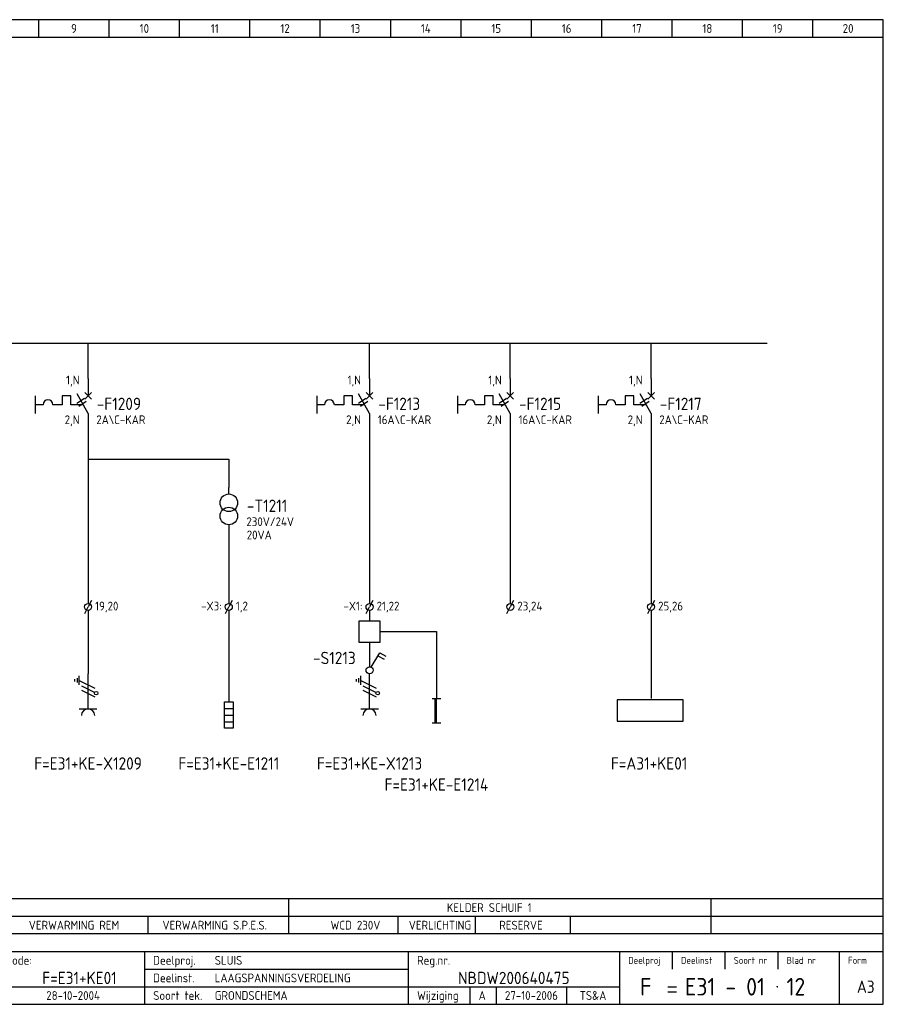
# Model space of a CAD drawing. Extents: x 10 to 410, y 10 to 290.
# Tile 2 of 2: x 165 to 410, y 10 to 290. Entities that reach past the tile are written whole.
import ezdxf
from ezdxf.enums import TextEntityAlignment as Align

# ---------------------------------------------------------------- set-up
doc = ezdxf.new("R2010")
doc.units = 0
doc.header["$LTSCALE"] = 10
doc.header["$MEASUREMENT"] = 0
doc.layers.get('0').update_dxf_attribs({"linetype": 'CONTINUOUS'})
for name, color, linetype in [('0-25', 7, 'CONTINUOUS'), ('0-35', 2, 'CONTINUOUS'), ('0-50', 3, 'CONTINUOUS'), ('B-25', 7, 'CONTINUOUS'), ('B-35', 2, 'CONTINUOUS'), ('S-25', 7, 'CONTINUOUS'), ('S-70', 5, 'CONTINUOUS')]:
    doc.layers.add(name, color=color, linetype=linetype)
doc.styles.add('ISO', font='iso.shx')
doc.styles.get("Standard").update_dxf_attribs({"font": 'iso.shx'})

# ---------------------------------------------------------------- blocks, each defined once
blk = doc.blocks.new('0033')
at = {"layer": 'S-25'}
for p in [(-0.94, -1.88), (0.94, 1.88)]:
    blk.add_line(p, (0, 0), dxfattribs=at)
blk.add_circle((0, 0), 1, dxfattribs=at)
at = {"layer": 'B-25'}
blk.add_attdef('KT', text='', height=2.5, dxfattribs=at).set_placement((-2, -1), align=Align.RIGHT)
blk.add_attdef('KN1', (2, -1.01), '', height=2.5, dxfattribs=at)
blk = doc.blocks.new('0002')
at = {"layer": 'S-25'}
for p, q in [((0, 0), (0, -5)), ((-15, -5), (-15, -10)), ((-7.35, -5), (-7.35, -7.5)), ((-4.85, -5), (-7.35, -5)), ((-4.85, -7.5), (-4.85, -5)), ((0, -10), (-3.12, -4.38)), ((0.94, -4.06), (-0.94, -5.94)), ((-0.94, -4.06), (0.94, -5.94)), ((-12.8, -7.5), (-15, -7.5)), ((-7.35, -7.5), (-10, -7.5)), ((-1.39, -7.5), (-4.85, -7.5)), ((0, -10), (0, -15))]:
    blk.add_line(p, q, dxfattribs=at)
blk.add_arc((-11.4, -7.5), 1.4, 0, 180, dxfattribs=at)
at = {"layer": 'B-25'}
for tag, p in [('KN1', (-2.43, -1.73)), ('KN2', (-2.43, -13.01))]:
    blk.add_attdef(tag, text='', height=2.5, dxfattribs=at).set_placement(p, align=Align.RIGHT)
blk.add_attdef('OM1', (5.91, -13.01), '', height=2.5, dxfattribs=at)
at = {"layer": 'B-35'}
blk.add_attdef('KT', (6.05, -8.99), '', height=3.5, dxfattribs=at)
blk = doc.blocks.new('A$C3EC53E95')
at = {"layer": 'S-25'}
for p, q in [((2.5, 10.62), (2.5, 12.5)), ((2.5, 1.87), (2.5, 0))]:
    blk.add_line(p, q, dxfattribs=at)
for centre in [(2.5, 8.12), (2.5, 4.37)]:
    blk.add_circle(centre, 2.5, dxfattribs=at)
at = {"layer": 'B-25'}
blk.add_attdef('OM1', (7.5, 1.49), '', height=2.5, dxfattribs=at)
at = {"layer": 'B-35'}
blk.add_attdef('KT', (7.64, 5.51), '', height=3.5, dxfattribs=at)
blk = doc.blocks.new('040112C')
at = {"layer": '0-25'}
for p, q in [((-1.25, -7.5), (-1.25, 0)), ((-1.25, 0), (1.25, 0)), ((1.25, 0), (1.25, -7.5)), ((-1.25, -1.875), (1.25, -1.875)), ((-1.25, -3.75), (1.25, -3.75)), ((-1.25, -5.625), (1.25, -5.625)), ((1.25, -7.5), (-1.25, -7.5))]:
    blk.add_line(p, q, dxfattribs=at)
at = {"layer": '0-25', "style": 'ISO'}
blk.add_attdef('OM1', (3, -8), '', height=2.5, dxfattribs=at)
at = {"layer": '0-35', "style": 'ISO'}
blk.add_attdef('KT', (3, -4), '', height=3.5, dxfattribs=at)
blk = doc.blocks.new('KADERA3')
at = {"layer": '0-25'}
for p, q in [((170, 285), (170, 290)), ((190, 285), (190, 290)), ((210, 285), (210, 290)), ((230, 285), (230, 290)), ((250, 285), (250, 290)), ((270, 285), (270, 290)), ((290, 285), (290, 290)), ((310, 285), (310, 290)), ((330, 285), (330, 290)), ((350, 285), (350, 290)), ((370, 285), (370, 290)), ((390, 285), (390, 290)), ((10, 285), (410, 285)), ((410, 35), (10, 35)), ((410, 30), (10, 30)), ((350, 25), (350, 20)), ((365, 25), (365, 20)), ((380, 25), (380, 20)), ((200, 20), (275, 20)), ((150, 15), (335, 15)), ((292.5, 15), (292.5, 10)), ((300, 15), (300, 10)), ((320, 15), (320, 10))]:
    blk.add_line(p, q, dxfattribs=at)
at = {"layer": '0-35'}
for p, q in [((200, 25), (200, 10)), ((275, 25), (275, 10)), ((335, 25), (335, 10)), ((397.5, 25), (397.5, 10))]:
    blk.add_line(p, q, dxfattribs=at)
at = {"layer": '0-50'}
for p, q in [((10, 25), (410, 25)), ((348.75, 15), (351.25, 15)), ((348.75, 13.5), (351.25, 13.5))]:
    blk.add_line(p, q, dxfattribs=at)
blk.add_lwpolyline([(10, 10), (410, 10), (410, 290), (10, 290)], close=True, dxfattribs=at)
at = {"layer": '0-50', "const_width": 0.25}
blk.add_lwpolyline([(379.75, 15, 1), (380, 15, 1)], format="xyb", close=True, dxfattribs=at)
at = {"layer": '0-25', "style": 'ISO'}
for s, height, p in [('Plaatscode:', 2.5, (152.5, 22.5)), ('Deelproj.', 2.5, (202.5, 22.5)), ('Reg.nr.', 2.5, (277.5, 22.5)), ('Deelproj', 2, (337.5, 22.5)), ('Deelinst', 2, (352.5, 22.5)), ('Soort nr', 2, (367.5, 22.5)), ('Blad nr', 2, (382.5, 22.5)), ('Form', 2, (400, 22.5)), ('Deelinst.', 2.5, (202.5, 17.5)), ('Soort tek.', 2.5, (202.5, 12.5)), ('Wijziging', 2.5, (277.5, 12.5))]:
    blk.add_text(s, height=height, dxfattribs=at).set_placement(p, align=Align.MIDDLE_LEFT)
for tag, p in [('STR1', (20, 287.5)), ('STR2', (40, 287.5)), ('STR3', (60, 287.5)), ('STR4', (80, 287.5)), ('STR5', (100, 287.5)), ('STR6', (120, 287.5)), ('STR7', (140, 287.5)), ('STR8', (160, 287.5)), ('STR9', (180, 287.5)), ('STR10', (200, 287.5)), ('STR11', (220, 287.5)), ('STR12', (240, 287.5)), ('STR13', (260, 287.5)), ('STR14', (280, 287.5)), ('STR15', (300, 287.5)), ('STR16', (320, 287.5)), ('STR17', (340, 287.5)), ('STR18', (360, 287.5)), ('STR19', (380, 287.5)), ('STR20', (400, 287.5)), ('W', (180, 12.5)), ('Z', (310, 12.5)), ('Y', (327.5, 12.5))]:
    blk.add_attdef(tag, text='', height=2.5, dxfattribs=at).set_placement(p, align=Align.MIDDLE)
for tag, p in [('N', (220, 22.5)), ('B', (92.5, 17.5)), ('P', (220, 17.5)), ('C', (92.5, 12.5)), ('U', (220, 12.5)), ('REV', (295, 12.5))]:
    blk.add_attdef(tag, text='', height=2.5, dxfattribs=at).set_placement(p, align=Align.MIDDLE_LEFT)
at = {"layer": '0-35', "style": 'ISO'}
blk.add_attdef('RNR', text='', height=3.5, dxfattribs=at).set_placement((305, 17.5), align=Align.MIDDLE)
for tag, p in [('X', (178.5, 17.5)), ('FORM', (402.5, 15))]:
    blk.add_attdef(tag, text='', height=3.5, dxfattribs=at).set_placement(p, align=Align.MIDDLE_LEFT)
at = {"layer": '0-50', "style": 'ISO'}
for tag, p in [('M', (342.5, 15)), ('O', (365, 15))]:
    blk.add_attdef(tag, text='', height=5, dxfattribs=at).set_placement(p, align=Align.MIDDLE)
blk.add_attdef('Q', text='', height=5, dxfattribs=at).set_placement((382.5, 15), align=Align.MIDDLE_LEFT)
blk = doc.blocks.new('WCD')
at = {"layer": '0-25'}
for p, q in [((0, -10), (0, 0)), ((-3.75, -2.19), (-3.75, -1.56)), ((-3.12, -1.25), (-3.12, -2.5)), ((-2.5, -3.12), (-2.5, -0.62)), ((-2.5, -1.88), (1.88, -4.06)), ((-1.88, -3.44), (1.88, -5.31)), ((-1.88, -4.69), (1.88, -6.56)), ((-2.5, -10), (2.5, -10))]:
    blk.add_line(p, q, dxfattribs=at)
blk.add_circle((2.32, -5.54), 0.5, dxfattribs=at)
blk.add_arc((0, -11.88), 1.88, 0, 180, dxfattribs=at)
at = {"layer": '0-25', "style": 'ISO'}
blk.add_attdef('GR', (5, -15), '', height=2.5, dxfattribs=at)
at = {"layer": '0-35', "style": 'ISO'}
blk.add_attdef('KT', (5, -11), '', height=3.5, dxfattribs=at)

msp = doc.modelspace()

# ---------------------------------------------------------------- linework, layer by layer
for points in [[(261, 113), (267, 113), (267, 119), (261, 119)], [(334.41, 90.56), (353.08, 90.56), (353.08, 96.56), (334.41, 96.56)]]:
    msp.add_lwpolyline(points, close=True)
at = {"layer": '0-25'}
for p, q in [((344, 122), (344, 96.92)), ((410, 40), (10, 40)), ((241, 40), (241, 30)), ((361, 40), (361, 30)), ((201, 35), (201, 30)), ((272, 35), (272, 30)), ((294, 35), (294, 30)), ((321, 35), (321, 30))]:
    msp.add_line(p, q, dxfattribs=at)
at = {"layer": 'S-25'}
for p, q in [((184, 188), (184, 198)), ((264, 188), (264, 198)), ((304, 188), (304, 198)), ((344, 188), (344, 198)), ((180.85, 180.99), (182.96, 182.33)), ((260.85, 180.99), (262.96, 182.33)), ((300.85, 180.99), (302.96, 182.33)), ((340.85, 180.99), (342.96, 182.33)), ((181.38, 180.14), (183.49, 181.48)), ((261.38, 180.14), (263.49, 181.48)), ((301.38, 180.14), (303.49, 181.48)), ((341.38, 180.14), (343.49, 181.48)), ((184, 173), (184, 124)), ((264, 173), (264, 124)), ((304, 173), (304, 124)), ((344, 173), (344, 124)), ((184, 165), (224, 165)), ((224, 165), (224, 157)), ((224, 145), (224, 124)), ((184, 122), (184, 104)), ((224, 122), (224, 96)), ((264, 122), (264, 119)), ((267, 116), (283, 116)), ((283, 116), (283, 97)), ((264, 113), (264, 106)), ((266.38, 109.13), (268.11, 108.13)), ((281.75, 97), (284.25, 97)), ((282.69, 90), (282.69, 97)), ((283, 90), (283, 97)), ((281.75, 90), (284.25, 90))]:
    msp.add_line(p, q, dxfattribs=at)
msp.add_lwpolyline([(264.5, 105.87), (266.88, 109.99), (268.61, 108.99)], dxfattribs=at)
msp.add_circle((264, 105), 1, dxfattribs=at)
at = {"layer": 'S-70'}
msp.add_line((64, 198), (377, 198), dxfattribs=at)

# ---------------------------------------------------------------- block references
at = {"layer": '0-25'}
for name, p in [('WCD', (184, 104)), ('WCD', (264, 104)), ('040112C', (224, 96))]:
    msp.add_blockref(name, p, dxfattribs=at)
at = {"layer": 'S-25'}
ref = msp.add_blockref('KADERA3', (0, 0), dxfattribs=at)
ref.add_attrib('N', 'SLUIS', dxfattribs={"layer": '0-25', "height": 2.5, "style": 'ISO'}).set_placement((220, 22.5), align=Align.MIDDLE_LEFT)
ref.add_attrib('P', 'LAAGSPANNINGSVERDELING', dxfattribs={"layer": '0-25', "height": 2.5, "style": 'ISO'}).set_placement((220, 17.5), align=Align.MIDDLE_LEFT)
ref.add_attrib('U', 'GRONDSCHEMA', dxfattribs={"layer": '0-25', "height": 2.5, "style": 'ISO'}).set_placement((220, 12.5), align=Align.MIDDLE_LEFT)
ref.add_attrib('M', 'F', dxfattribs={"layer": '0-50', "height": 5, "style": 'ISO'}).set_placement((342.5, 15), align=Align.MIDDLE)
ref.add_attrib('O', 'E31 - 01', dxfattribs={"layer": '0-50', "height": 5, "style": 'ISO'}).set_placement((365, 15), align=Align.MIDDLE)
ref.add_attrib('Q', '12', dxfattribs={"layer": '0-50', "height": 5, "style": 'ISO'}).set_placement((382.5, 15), align=Align.MIDDLE_LEFT)
ref.add_attrib('X', 'F=E31+KE01', dxfattribs={"layer": '0-35', "height": 3.5, "style": 'ISO'}).set_placement((171, 17.5), align=Align.MIDDLE_LEFT)
ref.add_attrib('RNR', 'NBDW200640475', dxfattribs={"layer": '0-35', "height": 3.5, "style": 'ISO'}).set_placement((305, 17.5), align=Align.MIDDLE)
ref.add_attrib('W', '28-10-2004', dxfattribs={"layer": '0-25', "height": 2.5, "style": 'ISO'}).set_placement((179.75, 12.5), align=Align.MIDDLE)
ref.add_attrib('FORM', 'A3', dxfattribs={"layer": '0-35', "height": 3.5, "style": 'ISO'}).set_placement((402.5, 15), align=Align.MIDDLE_LEFT)
ref.add_attrib('REV', 'A', dxfattribs={"layer": '0-25', "height": 2.5, "style": 'ISO'}).set_placement((295, 12.5), align=Align.MIDDLE_LEFT)
ref.add_attrib('Z', '27-10-2006', dxfattribs={"layer": '0-25', "height": 2.5, "style": 'ISO'}).set_placement((310, 12.5), align=Align.MIDDLE)
ref.add_attrib('Y', 'TS&A', dxfattribs={"layer": '0-25', "height": 2.5, "style": 'ISO'}).set_placement((327.5, 12.5), align=Align.MIDDLE)
ref.add_attrib('STR9', '9', dxfattribs={"layer": '0-25', "height": 2.5, "style": 'ISO'}).set_placement((180, 287.5), align=Align.MIDDLE)
ref.add_attrib('STR10', '10', dxfattribs={"layer": '0-25', "height": 2.5, "style": 'ISO'}).set_placement((200, 287.5), align=Align.MIDDLE)
ref.add_attrib('STR11', '11', dxfattribs={"layer": '0-25', "height": 2.5, "style": 'ISO'}).set_placement((220, 287.5), align=Align.MIDDLE)
ref.add_attrib('STR12', '12', dxfattribs={"layer": '0-25', "height": 2.5, "style": 'ISO'}).set_placement((240, 287.5), align=Align.MIDDLE)
ref.add_attrib('STR13', '13', dxfattribs={"layer": '0-25', "height": 2.5, "style": 'ISO'}).set_placement((260, 287.5), align=Align.MIDDLE)
ref.add_attrib('STR14', '14', dxfattribs={"layer": '0-25', "height": 2.5, "style": 'ISO'}).set_placement((280, 287.5), align=Align.MIDDLE)
ref.add_attrib('STR15', '15', dxfattribs={"layer": '0-25', "height": 2.5, "style": 'ISO'}).set_placement((300, 287.5), align=Align.MIDDLE)
ref.add_attrib('STR16', '16', dxfattribs={"layer": '0-25', "height": 2.5, "style": 'ISO'}).set_placement((320, 287.5), align=Align.MIDDLE)
ref.add_attrib('STR17', '17', dxfattribs={"layer": '0-25', "height": 2.5, "style": 'ISO'}).set_placement((340, 287.5), align=Align.MIDDLE)
ref.add_attrib('STR18', '18', dxfattribs={"layer": '0-25', "height": 2.5, "style": 'ISO'}).set_placement((360, 287.5), align=Align.MIDDLE)
ref.add_attrib('STR19', '19', dxfattribs={"layer": '0-25', "height": 2.5, "style": 'ISO'}).set_placement((380, 287.5), align=Align.MIDDLE)
ref.add_attrib('STR20', '20', dxfattribs={"layer": '0-25', "height": 2.5, "style": 'ISO'}).set_placement((400, 287.5), align=Align.MIDDLE)
ref = msp.add_blockref('0002', (184, 188), dxfattribs=at)
ref.add_attrib('OM1', '2A\\C-KAR', (186.34, 174.99), dxfattribs={"layer": 'B-25', "height": 2.5})
ref.add_attrib('KT', '-F1209', (186.48, 179.01), dxfattribs={"layer": 'B-35', "height": 3.5})
ref.add_attrib('KN1', '1,N', dxfattribs={"layer": 'B-25', "height": 2.5}).set_placement((181.57, 186.27), align=Align.RIGHT)
ref.add_attrib('KN2', '2,N', dxfattribs={"layer": 'B-25', "height": 2.5}).set_placement((181.57, 174.99), align=Align.RIGHT)
ref = msp.add_blockref('0002', (264, 188), dxfattribs=at)
ref.add_attrib('OM1', '16A\\C-KAR', (266.34, 174.99), dxfattribs={"layer": 'B-25', "height": 2.5})
ref.add_attrib('KT', '-F1213', (266.48, 179.01), dxfattribs={"layer": 'B-35', "height": 3.5})
ref.add_attrib('KN1', '1,N', dxfattribs={"layer": 'B-25', "height": 2.5}).set_placement((261.57, 186.27), align=Align.RIGHT)
ref.add_attrib('KN2', '2,N', dxfattribs={"layer": 'B-25', "height": 2.5}).set_placement((261.57, 174.99), align=Align.RIGHT)
ref = msp.add_blockref('0002', (304, 188), dxfattribs=at)
ref.add_attrib('OM1', '16A\\C-KAR', (306.34, 174.99), dxfattribs={"layer": 'B-25', "height": 2.5})
ref.add_attrib('KT', '-F1215', (306.48, 179.01), dxfattribs={"layer": 'B-35', "height": 3.5})
ref.add_attrib('KN1', '1,N', dxfattribs={"layer": 'B-25', "height": 2.5}).set_placement((301.57, 186.27), align=Align.RIGHT)
ref.add_attrib('KN2', '2,N', dxfattribs={"layer": 'B-25', "height": 2.5}).set_placement((301.57, 174.99), align=Align.RIGHT)
ref = msp.add_blockref('0002', (344, 188), dxfattribs=at)
ref.add_attrib('OM1', '2A\\C-KAR', (346.34, 174.99), dxfattribs={"layer": 'B-25', "height": 2.5})
ref.add_attrib('KT', '-F1217', (346.48, 179.01), dxfattribs={"layer": 'B-35', "height": 3.5})
ref.add_attrib('KN1', '1,N', dxfattribs={"layer": 'B-25', "height": 2.5}).set_placement((341.57, 186.27), align=Align.RIGHT)
ref.add_attrib('KN2', '2,N', dxfattribs={"layer": 'B-25', "height": 2.5}).set_placement((341.57, 174.99), align=Align.RIGHT)
msp.add_blockref('A$C3EC53E95', (221.5, 144.5), dxfattribs=at).add_auto_attribs({'OM1': '230V/24V', 'KT': '-T1211'})
ref = msp.add_blockref('0033', (184, 123), dxfattribs=at)
ref.add_attrib('KN1', '19,20', (186, 122), dxfattribs={"layer": 'B-25', "height": 2.5})
ref = msp.add_blockref('0033', (224, 123), dxfattribs=at)
ref.add_attrib('KN1', '1,2', (226, 122), dxfattribs={"layer": 'B-25', "height": 2.5})
ref.add_attrib('KT', '-X3:', dxfattribs={"layer": 'B-25', "height": 2.5}).set_placement((222, 122), align=Align.RIGHT)
ref = msp.add_blockref('0033', (264, 123), dxfattribs=at)
ref.add_attrib('KN1', '21,22', (266, 122), dxfattribs={"layer": 'B-25', "height": 2.5})
ref.add_attrib('KT', '-X1:', dxfattribs={"layer": 'B-25', "height": 2.5}).set_placement((262, 122), align=Align.RIGHT)
ref = msp.add_blockref('0033', (304, 123), dxfattribs=at)
ref.add_attrib('KN1', '23,24', (306, 122), dxfattribs={"layer": 'B-25', "height": 2.5})
ref = msp.add_blockref('0033', (344, 123), dxfattribs=at)
ref.add_attrib('KN1', '25,26', (346, 122), dxfattribs={"layer": 'B-25', "height": 2.5})

# ---------------------------------------------------------------- texts
at = {"layer": 'B-25'}
msp.add_text('20VA', height=2.5, dxfattribs=at).set_placement((229.1, 143.47), align=Align.MIDDLE_LEFT)
for s, p in [('KELDER SCHUIF 1', (298, 37.5)), ('VERWARMING REM', (180, 32.5)), ('VERWARMING S.P.E.S.', (220, 32.5)), ('WCD 230V', (260, 32.5)), ('VERLICHTING', (284, 32.5)), ('RESERVE', (307.03, 32.5))]:
    msp.add_text(s, height=2.5, dxfattribs=at).set_placement(p, align=Align.MIDDLE_CENTER)
at = {"layer": 'B-35'}
for s, p in [('-S1213', (254, 108.5)), ('F=E31+KE-X1209', (184, 78.5)), ('F=E31+KE-E1211', (224, 78.5)), ('F=E31+KE-X1213', (264, 78.5)), ('F=A31+KE01', (343.45, 78.5)), ('F=E31+KE-E1214', (283, 72.5))]:
    msp.add_text(s, height=3.5, dxfattribs=at).set_placement(p, align=Align.MIDDLE)

doc.saveas('drawing.dxf')
